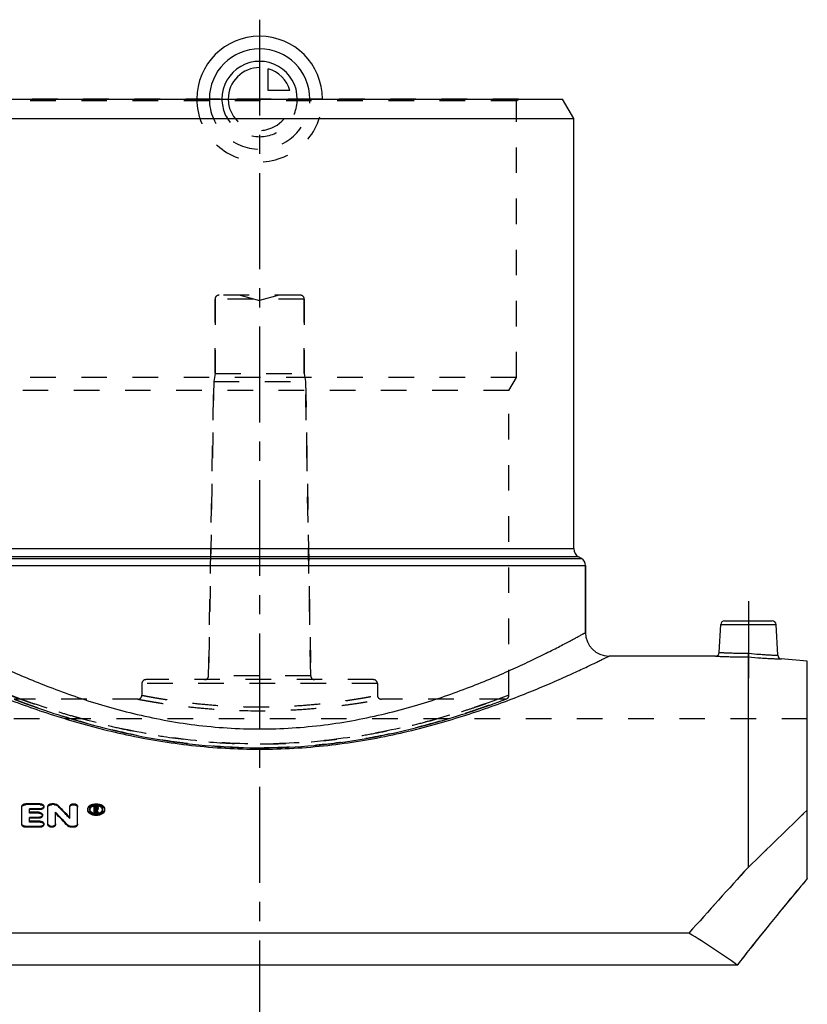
# Model space of a CAD drawing. Header units: millimetres. Extents: x 0 to 1000, y 0 to 1000.
# Tile 3 of 3: x 450 to 651, y 427 to 678. Entities that reach past the tile are written whole.
import ezdxf

# ---------------------------------------------------------------- set-up
doc = ezdxf.new("R2010")
doc.units = ezdxf.units.MM
doc.header["$LTSCALE"] = 65.185185
doc.linetypes.add('CENTER', pattern=[0.6, 0.375, -0.075, 0.075, -0.075])
doc.linetypes.add('HIDDEN', pattern=[0.2, 0.1, -0.1])
for name, color, linetype in [('ACHSEN_S', 7, 'CONTINUOUS'), ('FASEN', 7, 'CONTINUOUS'), ('KOERPER', 7, 'CONTINUOUS'), ('KONST.EL_MIT_GEO', 7, 'CONTINUOUS'), ('KURVEN', 7, 'CONTINUOUS')]:
    doc.layers.add(name, color=color, linetype=linetype)

msp = doc.modelspace()

# ---------------------------------------------------------------- linework, layer by layer
at = {"layer": 'ACHSEN_S', "color": 2, "linetype": 'CENTER'}
msp.add_line((511, 677.97), (511, 322.03), dxfattribs=at)
at = {"layer": 'FASEN', "color": 7, "linetype": 'Continuous'}
for p, q in [((433.89, 657.75), (588.11, 657.75)), ((591, 652.75), (588.11, 657.75)), ((431, 652.75), (591, 652.75)), ((650.5, 514.44), (643.87, 515.02))]:
    msp.add_line(p, q, dxfattribs=at)
at = {"layer": 'KOERPER', "color": 7, "linetype": 'Continuous'}
for p, q in [((591, 543.19), (591, 652.75)), ((594, 521.75), (594, 538.86)), ((627.08, 515.75), (600, 515.75))]:
    msp.add_line(p, q, dxfattribs=at)
at = {"layer": 'KOERPER', "color": 8, "linetype": 'HIDDEN'}
for p, q in [((499.65, 587.75), (499.65, 606.75)), ((522.35, 587.75), (522.35, 606.75)), ((499.65, 587.75), (499.3, 585.75)), ((499.65, 587.75), (522.35, 587.75)), ((522.35, 587.75), (522.7, 585.75)), ((497.99, 510.73), (499.3, 585.75)), ((499.3, 585.75), (522.7, 585.75)), ((524.01, 510.73), (522.7, 585.75)), ((481, 508.75), (481, 505.78)), ((541, 508.75), (541, 505.78)), ((480, 504.78), (448.5, 504.78)), ((573.5, 504.78), (542, 504.78)), ((650.5, 499.75), (371.5, 499.75))]:
    msp.add_line(p, q, dxfattribs=at)
at = {"layer": 'KOERPER', "color": 2, "linetype": 'CENTER'}
msp.add_line((635.5, 529.75), (635.5, 510.14), dxfattribs=at)
at = {"layer": 'KONST.EL_MIT_GEO', "color": 8, "linetype": 'HIDDEN'}
for p, q in [((576.9, 657.75), (445.1, 657.75)), ((576.4, 657.25), (576.9, 657.75)), ((576.4, 657.25), (445.6, 657.25)), ((576.4, 586.75), (576.4, 657.25)), ((521.35, 607.75), (500.65, 607.75)), ((506, 607.75), (511, 606.41)), ((516, 607.75), (511, 606.41)), ((499.65, 606.75), (499.65, 587.75)), ((522.35, 606.75), (499.65, 606.75)), ((522.35, 606.75), (522.35, 587.75)), ((576.4, 586.75), (445.6, 586.75)), ((499.3, 585.75), (497.99, 510.73)), ((522.7, 585.75), (524.01, 510.73)), ((574.5, 583.46), (576.4, 586.75)), ((574.5, 583.46), (447.5, 583.46)), ((574.5, 505.78), (574.5, 583.46)), ((540, 509.75), (482, 509.75)), ((524.01, 510.73), (497.99, 510.73)), ((481, 508.75), (481, 505.78)), ((541, 508.75), (481, 508.75)), ((541, 508.75), (541, 505.78)), ((450.2, 504.78), (447.5, 505.78)), ((571.71, 504.03), (572.81, 504.44)), ((574.5, 505.78), (571.8, 504.78)), ((572.81, 504.44), (573.86, 504.84)), ((449.88, 504.18), (451.24, 503.68)), ((451.24, 503.68), (451.78, 503.48)), ((451.78, 503.48), (452.99, 503.05)), ((452.99, 503.05), (454.38, 502.56)), ((454.38, 502.56), (455.93, 502.02)), ((455.93, 502.02), (457.66, 501.44)), ((566.86, 502.3), (568.33, 502.81)), ((568.33, 502.81), (569.63, 503.27)), ((569.63, 503.27), (570.76, 503.68)), ((570.76, 503.68), (571.71, 504.03)), ((451.43, 477.89), (451.43, 478.12)), ((455.06, 477.89), (451.43, 477.89)), ((455.06, 477.89), (455.06, 478.12)), ((458.03, 477.89), (458.03, 478.12)), ((458.69, 477.89), (458.03, 477.89)), ((458.69, 477.89), (458.69, 478.12)), ((459.53, 477.59), (459.53, 477.83)), ((469.27, 477.26), (468.85, 477.26)), ((469.18, 476.62), (469.18, 476.84)), ((469.27, 477.28), (469.27, 477.49)), ((469.27, 476.61), (469.27, 476.84)), ((469.52, 476.77), (469.52, 477)), ((469.85, 476.89), (469.85, 477)), ((452.42, 475.72), (452.42, 475.95)), ((454.73, 475.72), (452.42, 475.72)), ((454.73, 475.72), (454.73, 475.95)), ((462.62, 474.39), (462.62, 474.62)), ((467.2, 476.52), (467.2, 476.75)), ((467.7, 476.52), (467.7, 476.75)), ((469.27, 476.61), (469.18, 476.61)), ((469.6, 476.46), (469.6, 476.69)), ((471, 476.52), (471, 476.75)), ((471.5, 476.52), (471.5, 476.75)), ((452.42, 473.46), (452.42, 473.69)), ((455.06, 473.46), (452.42, 473.46)), ((455.06, 473.46), (455.06, 473.69))]:
    msp.add_line(p, q, dxfattribs=at)
at = {"layer": 'KONST.EL_MIT_GEO', "color": 7, "linetype": 'Continuous'}
for p, q in [((431, 543.19), (591, 543.19)), ((429, 540.6), (593, 540.6)), ((592.25, 541.03), (429.75, 541.03)), ((593, 540.6), (592.25, 541.03)), ((428, 538.86), (594, 538.86)), ((594, 538.86), (594, 521.75)), ((629.45, 524.75), (641.55, 524.75)), ((628.08, 516.7), (628.45, 523.8)), ((628.45, 523.8), (642.55, 523.8)), ((642.96, 515.96), (642.55, 523.8)), ((635.5, 461.97), (635.5, 515.54)), ((650.5, 459.05), (650.5, 514.44)), ((450.44, 472.8), (450.44, 477.49)), ((455.06, 478.12), (451.43, 478.12)), ((452.42, 475.95), (452.42, 476.85)), ((455.06, 476.85), (452.42, 476.85)), ((455.06, 476.62), (455.06, 476.85)), ((456.05, 477.26), (456.05, 477.49)), ((457.04, 472.8), (457.04, 477.49)), ((458.69, 478.12), (458.03, 478.12)), ((462.62, 474.62), (462.62, 477.49)), ((464.61, 472.8), (464.61, 477.49)), ((468.85, 475.77), (468.85, 477.49)), ((469.27, 477.49), (468.85, 477.49)), ((469.18, 476.84), (469.18, 477.28)), ((469.27, 477.28), (469.18, 477.28)), ((469.27, 477.05), (469.18, 477.05)), ((469.27, 476.84), (469.18, 476.84)), ((469.27, 477.05), (469.27, 477.28)), ((469.52, 477), (469.52, 477.12)), ((469.85, 477), (469.85, 477.12)), ((469.85, 476.77), (469.85, 476.89)), ((455.06, 476.62), (452.42, 476.62)), ((454.73, 475.95), (452.42, 475.95)), ((452.42, 473.69), (452.42, 474.65)), ((454.73, 474.65), (452.42, 474.65)), ((454.73, 474.42), (452.42, 474.42)), ((454.73, 474.42), (454.73, 474.65)), ((455.72, 475.07), (455.72, 475.3)), ((459.02, 472.8), (459.02, 475.94)), ((469.18, 476), (468.85, 476)), ((469.18, 475.77), (468.85, 475.77)), ((469.18, 475.77), (469.18, 476.62)), ((469.29, 476.62), (469.18, 476.62)), ((469.29, 476.39), (469.18, 476.39)), ((469.29, 476.39), (469.29, 476.62)), ((469.5, 475.77), (469.5, 476)), ((469.84, 476), (469.5, 476)), ((469.84, 475.77), (469.5, 475.77)), ((469.6, 476.68), (469.6, 476.69)), ((469.84, 475.77), (469.84, 476)), ((451.43, 472.14), (451.43, 472.36)), ((455.06, 472.36), (451.43, 472.36)), ((455.06, 472.14), (451.43, 472.14)), ((455.06, 473.69), (452.42, 473.69)), ((455.06, 472.14), (455.06, 472.36)), ((456.05, 472.8), (456.05, 473.03)), ((462.11, 472.45), (462.11, 472.67)), ((462.95, 472.14), (462.95, 472.36)), ((463.61, 472.36), (462.95, 472.36)), ((463.61, 472.14), (462.95, 472.14)), ((463.61, 472.14), (463.61, 472.36)), ((620.35, 445.15), (401.65, 445.15)), ((632.64, 437), (389.36, 437))]:
    msp.add_line(p, q, dxfattribs=at)
at = {"layer": 'KONST.EL_MIT_GEO', "color": 8, "linetype": 'HIDDEN'}
for points in [[(555.8, 498.82), (557, 499.17), (558.17, 499.51), (559.29, 499.84), (560.38, 500.18), (561.43, 500.51), (562.44, 500.83), (563.41, 501.14), (564.34, 501.44), (565.22, 501.74), (566.86, 502.3)], [(457.66, 501.44), (458.59, 501.14), (459.56, 500.83), (460.57, 500.51), (461.62, 500.18), (462.71, 499.84), (463.83, 499.51), (465, 499.17), (466.2, 498.82), (467.43, 498.48), (468.7, 498.13), (470, 497.79), (471.33, 497.45), (472.69, 497.11), (474.07, 496.78), (475.49, 496.45), (476.92, 496.13), (478.38, 495.82), (479.86, 495.52), (481.36, 495.22), (482.88, 494.94), (484.41, 494.67), (485.96, 494.41), (487.52, 494.16), (489.09, 493.93), (490.68, 493.71), (492.27, 493.51), (493.87, 493.32), (495.48, 493.15), (497.1, 492.99), (498.72, 492.86)], [(498.72, 492.86), (500.35, 492.73), (501.98, 492.63), (503.62, 492.54), (505.25, 492.47), (506.89, 492.42), (508.54, 492.38), (510.18, 492.36), (511.82, 492.36), (513.46, 492.38), (515.11, 492.42), (516.75, 492.47), (518.38, 492.54), (520.02, 492.63), (521.65, 492.73), (523.28, 492.86), (524.9, 492.99), (526.52, 493.15), (528.13, 493.32), (529.73, 493.51), (531.32, 493.71), (532.91, 493.93), (534.48, 494.16), (536.04, 494.41), (537.59, 494.67), (539.12, 494.94), (540.64, 495.22), (542.14, 495.52), (543.62, 495.82), (545.08, 496.13), (546.51, 496.45), (547.93, 496.78), (549.31, 497.11), (550.67, 497.45), (552, 497.79), (553.3, 498.13), (554.57, 498.48), (555.8, 498.82)]]:
    msp.add_lwpolyline(points, dxfattribs=at)
for centre, radius, start, end in [((500.65, 606.75), 1, 90, 180), ((521.35, 606.75), 1, 0, 90), ((482, 508.75), 1, 90, 180), ((496.99, 510.75), 1, 270, 359), ((525.01, 510.75), 1, 181, 270), ((540, 508.75), 1, 0, 90), ((480, 505.78), 1, 269.9998, 0.0001), ((542, 505.78), 1, 179.9999, 270.0002), ((573.5, 505.78), 1, 270.0001, 0), ((270.79, 292.24), 264.54, 43.5163, 44.48), ((468.39, 476.52), 0.692, 170.5211, 180.0222), ((170.63, 373.52), 316.2, 18.867, 18.9997), ((470.31, 476.52), 0.691, 359.9785, 9.4672), ((-2915.14, 4136.22), 5109.52, 314.0198, 314.25418), ((1790.31, -593.32), 1564.36, 137.57832, 138.40721), ((1419.03, -184.44), 1002.35, 140.06083, 140.25253), ((1255.36, -49.52), 790.25, 140.18611, 141.73008), ((1144.23, 38.49), 648.48, 141.75348, 142.08225)]:
    msp.add_arc(centre, radius, start, end, dxfattribs=at)
at = {"layer": 'KONST.EL_MIT_GEO', "color": 7, "linetype": 'Continuous'}
for centre, radius, start, end in [((593.5, 543.19), 2.5, 180, 240), ((592, 538.86), 2, 0, 60), ((629.45, 523.75), 1, 90, 177), ((641.55, 523.75), 1, 3, 90), ((600, 521.75), 6, 180, 270), ((627.08, 516.75), 1, 269.9996, 357), ((643.96, 516.01), 1, 183, 265.0005), ((270.43, 292.46), 264.8, 43.4652, 44.4288), ((469.33, 475.17), 2.41, 96.3211, 104.3367), ((469.35, 475), 2.58, 88.7208, 96.3739), ((469.27, 476.65), 0.394, 86.2176, 90.0289), ((469.27, 477.23), 0.392, 270.1183, 274.0006), ((469.42, 477), 0.1, 350.8247, 0.2449), ((261.8, 286.47), 273.49, 42.9099, 43.8526), ((262.18, 286.27), 273.2, 42.961, 43.9038), ((469.34, 478.12), 2.44, 260.769, 263.4449), ((469.35, 478.18), 2.5, 263.4519, 268.7104), ((169.99, 373.42), 316.52, 18.867, 18.9864), ((469.35, 478.2), 2.53, 268.6962, 273.9433), ((469.35, 478.16), 2.49, 273.9484, 276.5826), ((469.36, 478.08), 2.41, 276.5587, 281.9533), ((469.6, 476.77), 0.243, 345.8313, 359.947), ((-2700.32, 3914.83), 4801.04, 314.01227, 314.26171), ((1709.98, -520.98), 1456.26, 137.54755, 138.43797)]:
    msp.add_arc(centre, radius, start, end, dxfattribs=at)
for centre, major_axis, ratio, start_param, end_param in [((469.5, 348.25), (-24.79, 167.75), 0.165182, -0.729861, -0.724095), ((469.84, 348.25), (-24.79, 167.75), 0.165182, 5.553324, 5.55964), ((511, 342.25), (175, 0), 0.753156, 0.802232, 0.895814)]:
    msp.add_ellipse(centre, major_axis=major_axis, ratio=ratio, start_param=start_param, end_param=end_param, dxfattribs=at)
for points, knots in [([(428, 521.75), (428, 521.75), (428.01, 521.75), (428.03, 521.73), (428.06, 521.72), (428.11, 521.69), (428.17, 521.66), (428.27, 521.6), (428.43, 521.51), (428.67, 521.38), (428.95, 521.23), (429.29, 521.05), (429.84, 520.75), (430.64, 520.31), (431.76, 519.72), (433.06, 519.03), (434.55, 518.25), (436.22, 517.39), (438.78, 516.1), (442.38, 514.35), (447.16, 512.14), (452.52, 509.82), (458.41, 507.46), (464.81, 505.16), (471.67, 502.98), (481.54, 500.34), (494.67, 497.88), (511, 496.83), (527.33, 497.88), (540.46, 500.34), (550.33, 502.98), (557.19, 505.16), (563.59, 507.46), (569.48, 509.82), (574.84, 512.14), (579.62, 514.35), (583.22, 516.1), (585.78, 517.39), (587.45, 518.25), (588.94, 519.03), (590.24, 519.72), (591.36, 520.31), (592.16, 520.75), (592.71, 521.05), (593.05, 521.23), (593.33, 521.38), (593.57, 521.51), (593.73, 521.6), (593.83, 521.66), (593.89, 521.69), (593.94, 521.72), (593.97, 521.73), (593.99, 521.75), (594, 521.75), (594, 521.75)], [0, 0, 0, 0, 0.000043, 0.00017, 0.000383, 0.00068, 0.001063, 0.00153, 0.002717, 0.004239, 0.006095, 0.008281, 0.010794, 0.016783, 0.024025, 0.032479, 0.042097, 0.052832, 0.064631, 0.091217, 0.121448, 0.154935, 0.191318, 0.23027, 0.27148, 0.314648, 0.405537, 0.5, 0.594463, 0.685352, 0.72852, 0.76973, 0.808682, 0.845065, 0.878552, 0.908783, 0.935369, 0.947168, 0.957903, 0.967521, 0.975975, 0.983217, 0.989206, 0.991719, 0.993905, 0.995761, 0.997283, 0.99847, 0.998937, 0.99932, 0.999617, 0.99983, 0.999957, 1, 1, 1, 1]), ([(422, 515.75), (422.01, 515.75), (422.05, 515.72), (422.13, 515.69), (422.28, 515.61), (422.48, 515.51), (422.74, 515.39), (423.19, 515.16), (423.9, 514.82), (424.91, 514.32), (426.14, 513.73), (427.58, 513.05), (429.22, 512.28), (431.05, 511.44), (433.85, 510.17), (437.78, 508.45), (442.99, 506.29), (448.81, 504.03), (455.18, 501.76), (462.07, 499.55), (469.42, 497.48), (479.93, 494.97), (493.82, 492.68), (511, 491.7), (528.18, 492.68), (542.07, 494.97), (552.58, 497.48), (559.93, 499.55), (566.82, 501.76), (573.19, 504.03), (579.01, 506.29), (584.22, 508.45), (588.15, 510.17), (590.95, 511.44), (592.78, 512.28), (594.42, 513.05), (595.86, 513.73), (597.09, 514.32), (598.1, 514.82), (598.81, 515.16), (599.26, 515.39), (599.52, 515.51), (599.72, 515.61), (599.87, 515.69), (599.95, 515.72), (599.99, 515.75), (600, 515.75)], [0, 0, 0, 0, 0.000173, 0.000691, 0.001554, 0.00276, 0.004307, 0.006191, 0.010962, 0.01704, 0.024385, 0.032955, 0.042699, 0.053565, 0.065499, 0.092355, 0.122835, 0.15653, 0.19306, 0.232077, 0.273254, 0.316276, 0.406525, 0.5, 0.593475, 0.683724, 0.726746, 0.767923, 0.80694, 0.84347, 0.877165, 0.907645, 0.934501, 0.946435, 0.957301, 0.967045, 0.975615, 0.98296, 0.989038, 0.993809, 0.995693, 0.99724, 0.998446, 0.999309, 0.999827, 1, 1, 1, 1]), ([(627.08, 515.75), (627.09, 515.75), (627.15, 515.74), (627.27, 515.74), (627.47, 515.73), (627.75, 515.72), (628.1, 515.7), (628.71, 515.68), (629.63, 515.64), (630.89, 515.6), (632.87, 515.55), (634.43, 515.54), (635.5, 515.54)], [0, 0, 0, 0, 0.004843, 0.019323, 0.043292, 0.076506, 0.118634, 0.16925, 0.293862, 0.445459, 0.618176, 1, 1, 1, 1]), ([(628.08, 516.7), (628.09, 516.7), (628.14, 516.7), (628.24, 516.69), (628.42, 516.68), (628.67, 516.67), (628.98, 516.65), (629.52, 516.62), (630.33, 516.59), (631.45, 516.55), (632.72, 516.51), (634.1, 516.49), (635.05, 516.49), (635.54, 516.49)], [0, 0, 0, 0, 0.004822, 0.019241, 0.043115, 0.076212, 0.118211, 0.168703, 0.293133, 0.444709, 0.617593, 0.805109, 1, 1, 1, 1]), ([(635.5, 515.54), (635.5, 515.64), (635.52, 515.95), (635.53, 516.27), (635.54, 516.49)], [0, 0, 0, 0, 0.307419, 1, 1, 1, 1]), ([(635.5, 515.54), (636.56, 515.45), (638.11, 515.33), (640.08, 515.2), (641.34, 515.13), (642.25, 515.09), (642.86, 515.06), (643.21, 515.04), (643.48, 515.03), (643.68, 515.03), (643.8, 515.02), (643.86, 515.02), (643.87, 515.02)], [0, 0, 0, 0, 0.382099, 0.55484, 0.706414, 0.830959, 0.88153, 0.923608, 0.956778, 0.98071, 0.995165, 1, 1, 1, 1]), ([(635.54, 516.49), (636.48, 516.39), (637.86, 516.27), (639.6, 516.14), (640.72, 516.07), (641.63, 516.02), (642.25, 515.99), (642.62, 515.98), (642.81, 515.97), (642.91, 515.96), (642.96, 515.96)], [0, 0, 0, 0, 0.38259, 0.555507, 0.707089, 0.831479, 0.923894, 0.95695, 0.98079, 1, 1, 1, 1]), ([(450.44, 477.49), (450.44, 477.57), (450.5, 477.76), (450.73, 477.96), (451.06, 478.09), (451.3, 478.12), (451.43, 478.12)], [0, 0, 0, 0, 0.197635, 0.428973, 0.701472, 1, 1, 1, 1]), ([(455.06, 478.12), (455.19, 478.12), (455.43, 478.09), (455.76, 477.96), (455.99, 477.76), (456.05, 477.58), (456.05, 477.49)], [0, 0, 0, 0, 0.298504, 0.57099, 0.802337, 1, 1, 1, 1]), ([(456.05, 477.49), (456.05, 477.41), (455.99, 477.22), (455.76, 477.02), (455.43, 476.88), (455.19, 476.85), (455.06, 476.85)], [0, 0, 0, 0, 0.197744, 0.429464, 0.701946, 1, 1, 1, 1]), ([(456.05, 477.26), (456.05, 477.18), (455.99, 476.99), (455.76, 476.79), (455.44, 476.65), (455.19, 476.62), (455.06, 476.62)], [0, 0, 0, 0, 0.197872, 0.430134, 0.699563, 1, 1, 1, 1]), ([(457.04, 477.49), (457.04, 477.57), (457.11, 477.76), (457.34, 477.96), (457.66, 478.09), (457.91, 478.12), (458.03, 478.12)], [0, 0, 0, 0, 0.197635, 0.428973, 0.701472, 1, 1, 1, 1]), ([(458.69, 478.12), (458.78, 478.12), (459.07, 478.1), (459.38, 477.98), (459.53, 477.83)], [0, 0, 0, 0, 0.276053, 1, 1, 1, 1]), ([(462.62, 477.49), (462.62, 477.57), (462.69, 477.76), (462.92, 477.96), (463.24, 478.09), (463.61, 478.14), (463.99, 478.09), (464.31, 477.96), (464.54, 477.76), (464.61, 477.57), (464.61, 477.49)], [0, 0, 0, 0, 0.098816, 0.214469, 0.35073, 0.499988, 0.649262, 0.785533, 0.901182, 1, 1, 1, 1]), ([(467.2, 476.75), (467.2, 476.84), (467.23, 477.03), (467.41, 477.39), (467.84, 477.78), (468.54, 478.06), (469.35, 478.16), (470.16, 478.06), (470.86, 477.78), (471.36, 477.33), (471.5, 476.93), (471.5, 476.75)], [0, 0, 0, 0, 0.048916, 0.100193, 0.215751, 0.351677, 0.500523, 0.649369, 0.785295, 0.900853, 1, 1, 1, 1]), ([(471, 476.75), (471, 476.89), (470.9, 477.2), (470.51, 477.54), (469.97, 477.76), (469.35, 477.83), (468.73, 477.76), (468.19, 477.54), (467.81, 477.2), (467.7, 476.89), (467.7, 476.75)], [0, 0, 0, 0, 0.099263, 0.214992, 0.351061, 0.500001, 0.64894, 0.785009, 0.900738, 1, 1, 1, 1]), ([(467.85, 476.95), (467.83, 476.93), (467.77, 476.83), (467.72, 476.72), (467.71, 476.63)], [0, 0, 0, 0, 0.261105, 1, 1, 1, 1]), ([(468.73, 477.5), (468.64, 477.47), (468.31, 477.36), (467.99, 477.16), (467.85, 476.95)], [0, 0, 0, 0, 0.284189, 1, 1, 1, 1]), ([(469.27, 477.49), (469.34, 477.49), (469.49, 477.47), (469.67, 477.4), (469.81, 477.28), (469.85, 477.17), (469.85, 477.12)], [0, 0, 0, 0, 0.298048, 0.570312, 0.80186, 1, 1, 1, 1]), ([(469.52, 477.12), (469.51, 477.16), (469.44, 477.26), (469.33, 477.28), (469.27, 477.28)], [0, 0, 0, 0, 0.424354, 1, 1, 1, 1]), ([(469.29, 476.84), (469.35, 476.84), (469.44, 476.86), (469.51, 476.94), (469.51, 476.98)], [0, 0, 0, 0, 0.566772, 1, 1, 1, 1]), ([(470.86, 476.95), (470.72, 477.15), (470.24, 477.47), (469.7, 477.57), (469.41, 477.57)], [0, 0, 0, 0, 0.45126, 1, 1, 1, 1]), ([(469.5, 476.94), (469.5, 476.94), (469.48, 476.98), (469.44, 477), (469.41, 477.02)], [0, 0, 0, 0, 0.221748, 1, 1, 1, 1]), ([(469.85, 477), (469.85, 476.96), (469.82, 476.87), (469.77, 476.81), (469.73, 476.78)], [0, 0, 0, 0, 0.471559, 1, 1, 1, 1]), ([(470.99, 476.63), (470.99, 476.66), (470.96, 476.77), (470.91, 476.88), (470.86, 476.95)], [0, 0, 0, 0, 0.239425, 1, 1, 1, 1]), ([(454.73, 475.95), (454.86, 475.95), (455.1, 475.92), (455.43, 475.78), (455.66, 475.57), (455.72, 475.39), (455.72, 475.3)], [0, 0, 0, 0, 0.29616, 0.567463, 0.799628, 1, 1, 1, 1]), ([(455.72, 475.3), (455.72, 475.21), (455.66, 475.03), (455.43, 474.82), (455.1, 474.68), (454.86, 474.65), (454.73, 474.65)], [0, 0, 0, 0, 0.200449, 0.43298, 0.70428, 1, 1, 1, 1]), ([(455.72, 475.07), (455.72, 474.99), (455.66, 474.8), (455.43, 474.59), (455.11, 474.45), (454.86, 474.42), (454.73, 474.42)], [0, 0, 0, 0, 0.200503, 0.43351, 0.701768, 1, 1, 1, 1]), ([(471.5, 476.75), (471.5, 476.56), (471.36, 476.16), (470.86, 475.71), (470.16, 475.42), (469.35, 475.32), (468.54, 475.42), (467.84, 475.71), (467.34, 476.16), (467.2, 476.56), (467.2, 476.75)], [0, 0, 0, 0, 0.099364, 0.215499, 0.351547, 0.5, 0.648453, 0.784501, 0.900636, 1, 1, 1, 1]), ([(471.5, 476.52), (471.5, 476.33), (471.36, 475.93), (470.86, 475.48), (470.16, 475.19), (469.35, 475.09), (468.54, 475.19), (467.84, 475.48), (467.34, 475.93), (467.2, 476.33), (467.2, 476.52)], [0, 0, 0, 0, 0.099345, 0.21555, 0.351612, 0.500005, 0.648402, 0.784471, 0.900686, 1, 1, 1, 1]), ([(467.7, 476.75), (467.7, 476.71), (467.71, 476.56), (467.78, 476.41), (467.84, 476.32)], [0, 0, 0, 0, 0.242187, 1, 1, 1, 1]), ([(467.84, 476.32), (467.9, 476.24), (468.19, 475.92), (468.62, 475.76), (468.95, 475.71)], [0, 0, 0, 0, 0.219677, 1, 1, 1, 1]), ([(469.73, 476.78), (469.72, 476.77), (469.68, 476.74), (469.64, 476.71), (469.6, 476.69)], [0, 0, 0, 0, 0.237972, 1, 1, 1, 1]), ([(469.84, 476.71), (469.83, 476.69), (469.8, 476.6), (469.73, 476.54), (469.67, 476.5)], [0, 0, 0, 0, 0.226966, 1, 1, 1, 1]), ([(469.86, 475.73), (469.97, 475.75), (470.34, 475.86), (470.7, 476.08), (470.86, 476.32)], [0, 0, 0, 0, 0.280896, 1, 1, 1, 1]), ([(470.86, 476.32), (470.88, 476.35), (470.96, 476.48), (471, 476.63), (471, 476.75)], [0, 0, 0, 0, 0.263421, 1, 1, 1, 1]), ([(451.43, 472.36), (451.3, 472.36), (451.05, 472.39), (450.73, 472.53), (450.5, 472.75), (450.44, 472.94), (450.44, 473.03)], [0, 0, 0, 0, 0.293411, 0.563551, 0.796896, 1, 1, 1, 1]), ([(451.43, 472.14), (451.3, 472.14), (451.05, 472.17), (450.73, 472.31), (450.5, 472.52), (450.44, 472.71), (450.44, 472.8)], [0, 0, 0, 0, 0.293833, 0.564038, 0.796469, 1, 1, 1, 1]), ([(455.06, 473.69), (455.19, 473.69), (455.43, 473.66), (455.76, 473.52), (455.99, 473.31), (456.05, 473.11), (456.05, 473.03)], [0, 0, 0, 0, 0.29386, 0.563998, 0.796968, 1, 1, 1, 1]), ([(456.05, 473.03), (456.05, 472.94), (455.99, 472.75), (455.76, 472.53), (455.44, 472.39), (455.19, 472.36), (455.06, 472.36)], [0, 0, 0, 0, 0.203105, 0.436435, 0.706569, 1, 1, 1, 1]), ([(456.05, 472.8), (456.05, 472.72), (455.99, 472.52), (455.76, 472.31), (455.44, 472.17), (455.19, 472.14), (455.06, 472.14)], [0, 0, 0, 0, 0.203125, 0.436901, 0.70401, 1, 1, 1, 1]), ([(459.02, 473.03), (459.03, 472.63), (458.03, 472.09), (457.04, 472.63), (457.04, 473.03)], [0, 0, 0, 0, 0.49999, 1, 1, 1, 1]), ([(459.02, 472.8), (459.02, 472.41), (458.03, 471.87), (457.04, 472.4), (457.04, 472.8)], [0, 0, 0, 0, 0.499769, 1, 1, 1, 1]), ([(462.95, 472.36), (462.87, 472.36), (462.57, 472.38), (462.26, 472.51), (462.11, 472.67)], [0, 0, 0, 0, 0.273947, 1, 1, 1, 1]), ([(462.95, 472.14), (462.87, 472.14), (462.57, 472.16), (462.26, 472.29), (462.11, 472.45)], [0, 0, 0, 0, 0.27607, 1, 1, 1, 1]), ([(464.61, 473.03), (464.61, 472.94), (464.54, 472.75), (464.31, 472.53), (463.99, 472.39), (463.74, 472.36), (463.61, 472.36)], [0, 0, 0, 0, 0.203101, 0.436468, 0.706602, 1, 1, 1, 1]), ([(464.61, 472.8), (464.61, 472.71), (464.54, 472.52), (464.31, 472.31), (463.99, 472.17), (463.74, 472.14), (463.61, 472.14)], [0, 0, 0, 0, 0.203424, 0.436958, 0.70602, 1, 1, 1, 1]), ([(650.5, 459.05), (649.05, 457.32), (643.01, 450.05), (637.07, 442.68), (632.64, 437)], [0, 0, 0, 0, 0.238528, 1, 1, 1, 1])]:
    msp.add_open_spline(points, degree=3, knots=knots, dxfattribs=at)
at = {"layer": 'KONST.EL_MIT_GEO', "color": 8, "linetype": 'HIDDEN'}
for points, knots in [([(635.5, 515.54), (635.5, 515.64), (635.52, 515.95), (635.53, 516.27), (635.54, 516.49)], [0, 0, 0, 0, 0.307419, 1, 1, 1, 1]), ([(447.5, 505.78), (447.5, 505.77), (447.51, 505.77), (447.52, 505.77), (447.55, 505.76), (447.6, 505.74), (447.69, 505.71), (447.82, 505.65), (448, 505.59), (448.21, 505.51), (448.46, 505.42), (448.88, 505.26), (449.48, 505.04), (450.32, 504.73), (451.31, 504.38), (452.44, 503.98), (453.71, 503.54), (455.66, 502.87), (458.42, 501.97), (462.1, 500.83), (466.24, 499.63), (470.8, 498.43), (475.74, 497.27), (481.04, 496.18), (488.64, 494.87), (498.65, 493.69), (511, 493.19), (523.35, 493.69), (533.36, 494.87), (540.96, 496.18), (546.26, 497.27), (551.2, 498.43), (555.76, 499.63), (559.9, 500.83), (563.58, 501.97), (566.34, 502.87), (568.29, 503.54), (569.56, 503.98), (570.69, 504.38), (571.68, 504.73), (572.52, 505.04), (573.12, 505.26), (573.54, 505.42), (573.79, 505.51), (574, 505.59), (574.18, 505.65), (574.31, 505.71), (574.4, 505.74), (574.45, 505.76), (574.48, 505.77), (574.49, 505.77), (574.5, 505.77), (574.5, 505.78)], [0, 0, 0, 0, 0.00004, 0.00016, 0.00036, 0.00064, 0.001439, 0.002557, 0.003992, 0.005742, 0.007806, 0.010181, 0.015855, 0.022738, 0.030803, 0.040017, 0.050346, 0.061752, 0.087636, 0.117344, 0.150544, 0.186898, 0.226071, 0.267724, 0.311504, 0.403914, 0.5, 0.596086, 0.688496, 0.732276, 0.773929, 0.813102, 0.849456, 0.882656, 0.912364, 0.938248, 0.949654, 0.959983, 0.969197, 0.977262, 0.984145, 0.989819, 0.992194, 0.994258, 0.996008, 0.997443, 0.998561, 0.99936, 0.99964, 0.99984, 0.99996, 1, 1, 1, 1]), ([(448.5, 504.78), (448.53, 504.77), (448.63, 504.72), (448.86, 504.64), (449.24, 504.49), (449.78, 504.29), (450.46, 504.04), (451.67, 503.6), (453.52, 502.93), (456.15, 502.02), (459.3, 500.97), (462.93, 499.84), (467.01, 498.65), (471.5, 497.46), (478.18, 495.87), (487.28, 494.14), (498.88, 492.76), (511, 492.27), (523.12, 492.76), (534.72, 494.14), (543.82, 495.87), (550.5, 497.46), (554.99, 498.65), (559.07, 499.84), (562.7, 500.97), (565.85, 502.02), (568.48, 502.93), (570.33, 503.6), (571.54, 504.04), (572.22, 504.29), (572.76, 504.49), (573.11, 504.63), (573.31, 504.71), (573.42, 504.74), (573.47, 504.77), (573.5, 504.78)], [0, 0, 0, 0, 0.000645, 0.002576, 0.005784, 0.010254, 0.015966, 0.022894, 0.040274, 0.062115, 0.088102, 0.117898, 0.15116, 0.187547, 0.22672, 0.312035, 0.404216, 0.5, 0.595784, 0.687965, 0.77328, 0.812453, 0.84884, 0.882102, 0.911898, 0.937885, 0.959726, 0.977106, 0.984034, 0.989746, 0.994216, 0.997424, 0.99855, 0.999355, 1, 1, 1, 1]), ([(571.8, 504.78), (564.33, 502.07), (550.91, 497.97), (530.5, 494.2), (511, 492.92), (491.5, 494.2), (471.09, 497.97), (457.67, 502.07), (450.2, 504.78)], [0, 0, 0, 0, 0.191699, 0.33786, 0.5, 0.66214, 0.808301, 1, 1, 1, 1]), ([(480, 504.78), (480.05, 504.77), (480.25, 504.73), (480.7, 504.65), (481.44, 504.51), (482.47, 504.33), (483.77, 504.1), (486.02, 503.74), (489.38, 503.25), (494.02, 502.69), (501.3, 502.04), (509.06, 501.75), (516.97, 501.9), (522.7, 502.22), (527.99, 502.69), (532.62, 503.25), (535.98, 503.74), (538.23, 504.1), (539.53, 504.33), (540.56, 504.51), (541.3, 504.65), (541.75, 504.73), (541.95, 504.77), (542, 504.78)], [0, 0, 0, 0, 0.002461, 0.009814, 0.021968, 0.038776, 0.060042, 0.085529, 0.148037, 0.223781, 0.309876, 0.499984, 0.596883, 0.690124, 0.776219, 0.851963, 0.914471, 0.939958, 0.961224, 0.978032, 0.990186, 0.997539, 1, 1, 1, 1]), ([(481, 505.78), (481, 505.77), (481.02, 505.77), (481.04, 505.77), (481.09, 505.76), (481.15, 505.75), (481.23, 505.73), (481.38, 505.7), (481.6, 505.66), (481.93, 505.6), (482.32, 505.52), (482.78, 505.44), (483.53, 505.3), (484.63, 505.1), (486.14, 504.85), (487.89, 504.57), (489.85, 504.29), (492.02, 504), (495.26, 503.62), (499.65, 503.21), (505.21, 502.89), (511, 502.77), (516.79, 502.89), (522.35, 503.21), (526.74, 503.62), (529.98, 504), (532.15, 504.29), (534.11, 504.57), (535.86, 504.85), (537.37, 505.1), (538.47, 505.3), (539.22, 505.44), (539.68, 505.52), (540.07, 505.6), (540.4, 505.66), (540.62, 505.7), (540.77, 505.73), (540.85, 505.75), (540.91, 505.76), (540.96, 505.77), (540.98, 505.77), (541, 505.77), (541, 505.78)], [0, 0, 0, 0, 0.000153, 0.000613, 0.001378, 0.002449, 0.003825, 0.005504, 0.009767, 0.015226, 0.021866, 0.029666, 0.038604, 0.059791, 0.085198, 0.114557, 0.147573, 0.183925, 0.223268, 0.309428, 0.402849, 0.5, 0.597151, 0.690572, 0.776732, 0.816075, 0.852427, 0.885443, 0.914802, 0.940209, 0.961396, 0.970334, 0.978134, 0.984774, 0.990233, 0.994496, 0.996175, 0.997551, 0.998622, 0.999387, 0.999847, 1, 1, 1, 1]), ([(450.44, 477.26), (450.44, 477.34), (450.5, 477.53), (450.74, 477.73), (451.06, 477.86), (451.3, 477.89), (451.43, 477.89)], [0, 0, 0, 0, 0.198106, 0.429751, 0.701144, 1, 1, 1, 1]), ([(455.06, 477.89), (455.19, 477.89), (455.44, 477.86), (455.76, 477.73), (455.99, 477.53), (456.05, 477.34), (456.05, 477.26)], [0, 0, 0, 0, 0.302145, 0.57041, 0.804133, 1, 1, 1, 1]), ([(457.04, 477.26), (457.04, 477.34), (457.11, 477.53), (457.34, 477.73), (457.66, 477.86), (457.91, 477.89), (458.03, 477.89)], [0, 0, 0, 0, 0.198106, 0.429751, 0.701144, 1, 1, 1, 1]), ([(458.69, 477.89), (458.78, 477.89), (459.07, 477.87), (459.38, 477.75), (459.53, 477.59)], [0, 0, 0, 0, 0.278042, 1, 1, 1, 1]), ([(462.62, 477.26), (462.62, 477.34), (462.69, 477.53), (462.92, 477.73), (463.24, 477.86), (463.62, 477.9), (463.99, 477.86), (464.31, 477.73), (464.54, 477.53), (464.61, 477.34), (464.61, 477.26)], [0, 0, 0, 0, 0.100237, 0.214277, 0.351946, 0.499733, 0.649019, 0.785554, 0.900116, 1, 1, 1, 1]), ([(467.2, 476.52), (467.2, 476.61), (467.23, 476.8), (467.41, 477.16), (467.85, 477.55), (468.54, 477.83), (469.35, 477.92), (470.16, 477.83), (470.86, 477.55), (471.29, 477.16), (471.47, 476.8), (471.5, 476.61), (471.5, 476.52)], [0, 0, 0, 0, 0.048855, 0.100096, 0.215663, 0.35147, 0.500006, 0.648546, 0.78436, 0.899937, 0.951211, 1, 1, 1, 1]), ([(469.27, 477.26), (469.34, 477.26), (469.48, 477.24), (469.67, 477.17), (469.81, 477.05), (469.85, 476.94), (469.85, 476.89)], [0, 0, 0, 0, 0.296385, 0.569481, 0.800683, 1, 1, 1, 1]), ([(454.73, 475.72), (454.86, 475.72), (455.11, 475.69), (455.43, 475.55), (455.66, 475.35), (455.72, 475.16), (455.72, 475.07)], [0, 0, 0, 0, 0.29991, 0.567016, 0.801513, 1, 1, 1, 1]), ([(467.7, 476.52), (467.7, 476.37), (467.81, 476.06), (468.19, 475.72), (468.73, 475.5), (469.35, 475.42), (469.97, 475.5), (470.51, 475.72), (470.9, 476.06), (471, 476.37), (471, 476.52)], [0, 0, 0, 0, 0.099922, 0.215457, 0.351597, 0.50004, 0.647724, 0.784582, 0.899645, 1, 1, 1, 1]), ([(469.27, 476.61), (469.33, 476.61), (469.44, 476.63), (469.52, 476.72), (469.52, 476.77)], [0, 0, 0, 0, 0.574082, 1, 1, 1, 1]), ([(455.06, 473.46), (455.19, 473.46), (455.44, 473.43), (455.76, 473.29), (455.99, 473.08), (456.05, 472.89), (456.05, 472.8)], [0, 0, 0, 0, 0.297649, 0.563613, 0.798902, 1, 1, 1, 1])]:
    msp.add_open_spline(points, degree=3, knots=knots, dxfattribs=at)
at = {"layer": 'KONST.EL_MIT_GEO', "color": 7, "linetype": 'Continuous'}
msp.add_open_spline([(469.41, 477.02), (469.38, 477.03), (469.34, 477.04), (469.29, 477.05)], degree=3, dxfattribs=at)
at = {"layer": 'KONST.EL_MIT_GEO', "color": 8, "linetype": 'HIDDEN'}
for points in [[(469.52, 476.89), (469.52, 476.9), (469.51, 476.92), (469.5, 476.94)], [(469.67, 476.5), (469.65, 476.49), (469.62, 476.47), (469.6, 476.46)]]:
    msp.add_open_spline(points, degree=3, dxfattribs=at)
at = {"layer": 'KURVEN', "color": 40, "linetype": 'Continuous'}
for p, q in [((511, 667.35), (511, 657.75)), ((513.2, 659.95), (513.2, 665.44)), ((518.69, 659.95), (513.2, 659.95))]:
    msp.add_line(p, q, dxfattribs=at)
at = {"layer": 'KURVEN', "color": 8, "linetype": 'HIDDEN'}
msp.add_line((527, 657.75), (495, 657.75), dxfattribs=at)
at = {"layer": 'KURVEN', "color": 40, "linetype": 'Continuous'}
for radius, start, end in [(16, 0, 180), (12.8, 0, 180), (9.6, 0, 180.0001), (8, 90, 180.0001), (8, 15.962, 74.038)]:
    msp.add_arc((511, 657.75), radius, start, end, dxfattribs=at)
at = {"layer": 'KURVEN', "color": 8, "linetype": 'HIDDEN'}
for radius, start in [(16, 180), (12.8, 180), (9.6, 180.0001), (8, 180.0001)]:
    msp.add_arc((511, 657.75), radius, start, 360, dxfattribs=at)

doc.saveas('drawing.dxf')
